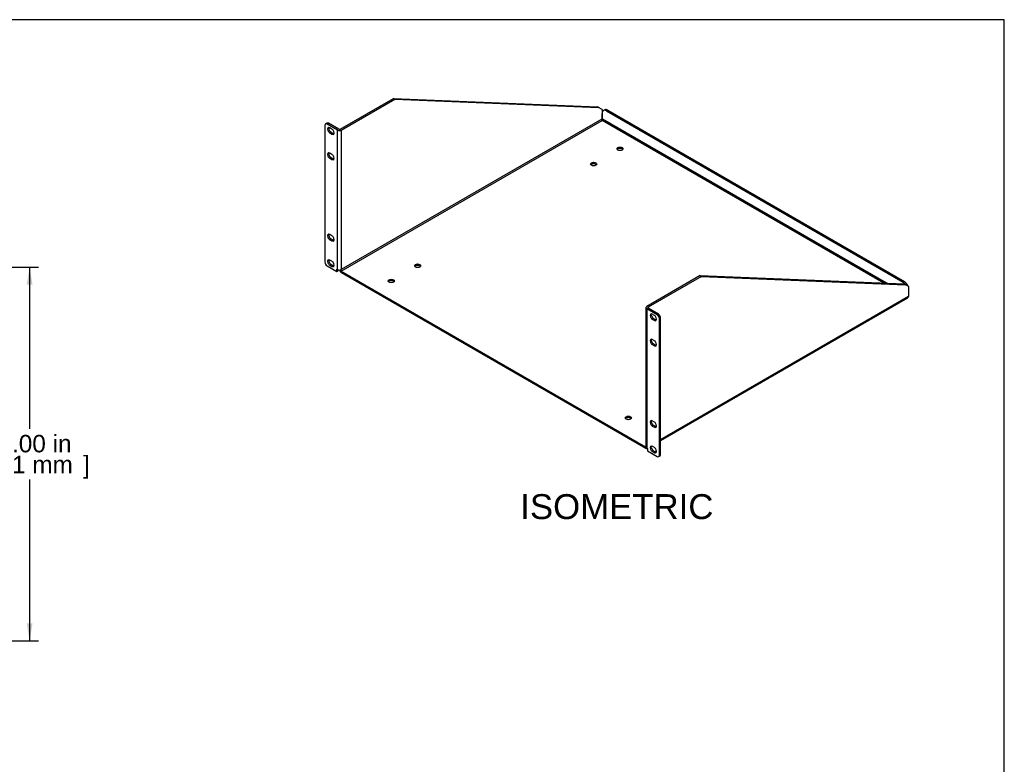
# Model space of a CAD drawing. Header units: inches. Extents: x 0 to 80.9, y 0 to 59.8.
# Tile 11 of 11: x 40.4 to 80, y 29.9 to 59.8. Entities that reach past the tile are written whole.
import ezdxf
from ezdxf.enums import TextEntityAlignment as Align

# ---------------------------------------------------------------- set-up
doc = ezdxf.new("R2010")
doc.units = ezdxf.units.IN
doc.header["$MEASUREMENT"] = 0
doc.layers.add('COM56025-1', color=7, linetype='Continuous')
doc.layers.add('Default', color=7, linetype='Continuous')
doc.styles.add('SEACAD_Arial', font='arial.ttf')
doc.dimstyles.new('WEB', dxfattribs={"dimtxt": 0.7, "dimasz": 0.7, "dimexe": 0.35, "dimexo": 0.35, "dimgap": 0.35, "dimtad": 0, "dimtih": 1, "dimtoh": 1, "dimzin": 4, "dimdsep": 46, "dimtxsty": 'SEACAD_Arial', "dimblk1": '_SE_FILLED', "dimblk2": '_SE_FILLED', "dimsah": 1, "dimcen": 0.35, "dimadec": 0, "dimazin": 0, "dimtfac": 1, "dimtdec": 0, "dimtofl": 0, "dimtmove": 0, "dimatfit": 3, "dimfxl": 1, "dimtolj": 1, "dimtzin": 4, "dimarcsym": 0})

# ---------------------------------------------------------------- blocks, each defined once
blk = doc.blocks.new('SE5')
at = {"layer": 'COM56025-1', "color": 7, "linetype": 'Continuous'}
for p, q in [((53.311, 55.382), (55.46, 56.623)), ((53.362, 55.353), (55.511, 56.594)), ((55.511, 56.594), (55.46, 56.623)), ((55.46, 56.623), (63.651, 56.291)), ((55.511, 56.594), (63.702, 56.261)), ((63.702, 56.261), (63.651, 56.291)), ((63.842, 56.181), (63.702, 56.261)), ((63.842, 56.181), (63.842, 55.809)), ((63.826, 55.793), (53.362, 49.752)), ((63.842, 55.809), (63.842, 56.02)), ((75.269, 49.204), (63.857, 55.793)), ((63.944, 56.164), (63.893, 56.135)), ((64.069, 56.152), (64.018, 56.122)), ((64.018, 56.122), (75.937, 49.241)), ((64.069, 56.152), (75.988, 49.27)), ((52.703, 55.544), (52.703, 50.059)), ((52.779, 55.63), (52.728, 55.601)), ((52.842, 55.624), (52.791, 55.595)), ((53.21, 55.353), (52.791, 55.595)), ((53.26, 55.382), (52.842, 55.624)), ((52.989, 55.391), (52.901, 55.442)), ((53.362, 49.693), (63.842, 55.743)), ((63.842, 55.748), (63.842, 55.743)), ((63.842, 55.748), (63.842, 55.743)), ((75.16, 49.209), (63.842, 55.743)), ((52.952, 55.268), (52.901, 55.238)), ((52.901, 55.238), (52.989, 55.187)), ((52.952, 55.268), (53.04, 55.217)), ((53.04, 55.217), (52.989, 55.187)), ((53.21, 49.752), (53.21, 55.353)), ((53.362, 55.353), (53.362, 49.752)), ((52.989, 54.371), (52.901, 54.422)), ((52.952, 54.247), (52.901, 54.218)), ((52.901, 54.218), (52.989, 54.167)), ((52.952, 54.247), (53.04, 54.196)), ((53.04, 54.196), (52.989, 54.167)), ((52.989, 51.105), (52.901, 51.156)), ((52.952, 50.981), (52.901, 50.952)), ((52.901, 50.952), (52.989, 50.901)), ((52.952, 50.981), (53.04, 50.93)), ((53.04, 50.93), (52.989, 50.901)), ((52.791, 49.905), (53.185, 49.678)), ((52.989, 50.084), (52.901, 50.135)), ((52.952, 49.96), (52.901, 49.931)), ((52.901, 49.931), (52.989, 49.88)), ((52.952, 49.96), (53.04, 49.909)), ((53.04, 49.909), (52.989, 49.88)), ((53.185, 49.766), (53.21, 49.752)), ((53.185, 49.678), (53.185, 49.766)), ((53.185, 49.678), (53.236, 49.707)), ((53.236, 49.707), (53.236, 49.741)), ((53.332, 49.74), (53.337, 49.737)), ((53.362, 49.752), (53.337, 49.737)), ((53.362, 49.752), (53.362, 49.752)), ((53.362, 49.752), (53.362, 49.752)), ((53.362, 49.693), (65.584, 42.637)), ((53.362, 49.634), (65.584, 42.578)), ((67.784, 49.508), (65.635, 48.268)), ((67.835, 49.479), (65.686, 48.238)), ((67.784, 49.508), (67.835, 49.479)), ((67.784, 49.508), (75.975, 49.176)), ((67.835, 49.479), (76.026, 49.146)), ((75.937, 49.241), (75.988, 49.27)), ((76.026, 49.146), (75.975, 49.176)), ((76.165, 49.066), (76.026, 49.146)), ((76.165, 48.694), (76.165, 49.066)), ((66.193, 42.93), (76.15, 48.678)), ((66.193, 42.893), (76.111, 48.619)), ((65.603, 48.223), (65.603, 42.622)), ((66.053, 47.938), (65.635, 48.179)), ((65.635, 48.179), (65.635, 42.578)), ((65.686, 48.238), (65.686, 48.209)), ((66.104, 47.967), (65.686, 48.209)), ((65.943, 47.912), (65.855, 47.963)), ((66.053, 47.938), (66.104, 47.967)), ((65.906, 47.788), (65.855, 47.759)), ((65.855, 47.759), (65.943, 47.708)), ((65.906, 47.788), (65.994, 47.737)), ((65.994, 47.737), (65.943, 47.708)), ((66.193, 47.814), (66.142, 47.785)), ((66.142, 42.299), (66.142, 47.785)), ((66.193, 42.329), (66.193, 47.814)), ((65.943, 46.892), (65.855, 46.943)), ((65.906, 46.768), (65.855, 46.738)), ((65.855, 46.738), (65.943, 46.687)), ((65.906, 46.768), (65.994, 46.717)), ((65.994, 46.717), (65.943, 46.687)), ((65.943, 43.626), (65.855, 43.677)), ((65.906, 43.502), (65.855, 43.472)), ((65.855, 43.472), (65.943, 43.421)), ((65.906, 43.502), (65.994, 43.451)), ((65.994, 43.451), (65.943, 43.421)), ((65.603, 42.648), (65.584, 42.637)), ((65.635, 42.578), (65.659, 42.564)), ((65.638, 42.573), (65.641, 42.575)), ((65.659, 42.564), (65.659, 42.476)), ((65.659, 42.476), (66.053, 42.248)), ((65.943, 42.605), (65.855, 42.656)), ((65.906, 42.481), (65.855, 42.452)), ((65.855, 42.452), (65.943, 42.401)), ((65.906, 42.481), (65.994, 42.43)), ((65.994, 42.43), (65.943, 42.401)), ((66.142, 42.299), (66.193, 42.329)), ((66.116, 42.242), (66.167, 42.272))]:
    blk.add_line(p, q, dxfattribs=at)
for centre, major_axis, start_param, end_param in [((64.018, 55.918), (0.125, -0.217), 2.356194, 3.926991), ((64.069, 55.947), (0.125, -0.217), 2.356194, 3.141593), ((63.848, 55.769), (0.0275, 0.0476), 0.960641, 1.381623), ((63.835, 55.769), (-0.0275, 0.0476), 4.901562, 5.322544), ((52.791, 55.493), (0.062, -0.108), 2.356194, 3.926991), ((52.842, 55.522), (0.062, -0.108), 2.356194, 3.141593), ((52.901, 55.34), (0.062, -0.108), 2.356194, 5.497787), ((52.952, 55.37), (0.062, -0.108), 3.561081, 5.497787), ((52.989, 55.289), (-0.062, 0.108), 2.356194, 5.497787), ((53.286, 55.397), (-0.036, 0), 0.785398, 2.356194), ((53.04, 55.319), (-0.062, 0.108), 2.356194, 2.722104), ((53.286, 55.397), (-0.108, 0), 0.785398, 2.356194), ((64.56, 54.542), (-0.125, 0), 3.561081, 5.863697), ((52.901, 54.32), (0.062, -0.108), 2.356194, 5.497787), ((52.952, 54.349), (0.062, -0.108), 3.561081, 5.497787), ((52.989, 54.269), (-0.062, 0.108), 2.356194, 5.497787), ((53.04, 54.298), (-0.062, 0.108), 2.356194, 2.722104), ((63.499, 53.929), (-0.125, 0), 3.561081, 5.863697), ((52.901, 51.054), (0.062, -0.108), 2.356194, 5.497787), ((52.952, 51.083), (0.062, -0.108), 3.561081, 5.497787), ((52.989, 51.003), (-0.062, 0.108), 2.356194, 5.497787), ((53.04, 51.032), (-0.062, 0.108), 2.356194, 2.722104), ((52.791, 50.008), (-0.062, 0.108), 0.785398, 2.356194), ((52.901, 50.033), (0.062, -0.108), 2.356194, 5.497787), ((52.952, 50.062), (0.062, -0.108), 3.561081, 5.497787), ((52.989, 49.982), (-0.062, 0.108), 2.356194, 5.497787), ((53.04, 50.011), (-0.062, 0.108), 2.356194, 2.722104), ((56.428, 49.847), (-0.125, 0), 3.561081, 5.863697), ((53.286, 49.796), (-0.108, 0), 0.785398, 2.356194), ((53.362, 49.723), (-0.054, 0.0935), 1.134667, 2.356194), ((53.362, 49.723), (-0.018, 0.0312), 0.785398, 2.356194), ((55.368, 49.234), (-0.125, 0), 3.561081, 5.863697), ((75.937, 49.037), (0.125, -0.217), 1.692952, 2.356194), ((75.988, 49.066), (-0.125, 0.217), 4.45059, 5.497787), ((76.172, 48.654), (0.0275, 0.0476), 0.960641, 1.381623), ((65.711, 48.223), (0.108, 0), 2.356194, 3.926991), ((65.711, 48.223), (0.036, 0), 2.356194, 3.926991), ((65.855, 47.861), (0.062, -0.108), 2.356194, 5.497787), ((65.906, 47.891), (0.062, -0.108), 3.561081, 5.497787), ((65.943, 47.81), (-0.062, 0.108), 2.356194, 5.497787), ((66.053, 47.836), (0.062, -0.108), 0.785398, 2.356194), ((66.104, 47.865), (-0.062, 0.108), 3.926991, 5.497787), ((65.994, 47.839), (-0.062, 0.108), 2.356194, 2.722104), ((65.855, 46.841), (0.062, -0.108), 2.356194, 5.497787), ((65.906, 46.87), (0.062, -0.108), 3.561081, 5.497787), ((65.943, 46.789), (-0.062, 0.108), 2.356194, 5.497787), ((65.994, 46.819), (-0.062, 0.108), 2.356194, 2.722104), ((64.891, 43.736), (-0.125, 0), 3.561081, 5.863697), ((65.855, 43.575), (0.062, -0.108), 2.356194, 5.497787), ((65.906, 43.604), (0.062, -0.108), 3.561081, 5.497787), ((65.943, 43.523), (-0.062, 0.108), 2.356194, 5.497787), ((65.994, 43.553), (-0.062, 0.108), 2.356194, 2.722104), ((65.584, 42.666), (-0.018, 0.0312), 2.356194, 3.215454), ((65.584, 42.666), (-0.054, 0.0935), 2.356194, 3.198241), ((65.711, 42.622), (0.108, 0), 3.141593, 3.926991), ((65.855, 42.554), (0.062, -0.108), 2.356194, 5.497787), ((65.906, 42.583), (0.062, -0.108), 3.561081, 5.497787), ((65.943, 42.503), (-0.062, 0.108), 2.356194, 5.497787), ((65.994, 42.532), (-0.062, 0.108), 2.356194, 2.722104), ((66.104, 42.38), (-0.062, 0.108), 3.141593, 3.926991), ((66.053, 42.35), (-0.062, 0.108), 2.356194, 3.926991)]:
    blk.add_ellipse(centre, major_axis=major_axis, ratio=0.57735, start_param=start_param, end_param=end_param, dxfattribs=at)
for centre in [(64.56, 54.6), (63.499, 53.988), (56.428, 49.905), (55.368, 49.293), (64.891, 43.795)]:
    blk.add_ellipse(centre, major_axis=(0.125, 0), ratio=0.57735, dxfattribs=at)
for points, knots in [([(63.842, 55.748), (63.836, 55.748), (63.83, 55.748), (63.823, 55.752), (63.82, 55.754), (63.817, 55.758), (63.816, 55.761), (63.814, 55.766), (63.814, 55.769), (63.815, 55.775), (63.816, 55.777), (63.819, 55.785), (63.823, 55.79), (63.826, 55.793)], [0, 0, 0, 0, 0.25, 0.25, 0.375, 0.375, 0.5, 0.5, 0.625, 0.625, 0.75, 0.75, 1, 1, 1, 1]), ([(63.857, 55.793), (63.86, 55.79), (63.864, 55.785), (63.868, 55.775), (63.87, 55.769), (63.868, 55.761), (63.866, 55.758), (63.863, 55.754), (63.861, 55.752), (63.853, 55.748), (63.847, 55.748), (63.842, 55.748)], [0, 0, 0, 0, 0.25, 0.25, 0.5, 0.5, 0.625, 0.625, 0.75, 0.75, 1, 1, 1, 1]), ([(76.15, 48.678), (76.147, 48.672), (76.144, 48.666), (76.138, 48.654), (76.135, 48.648), (76.13, 48.638), (76.126, 48.634), (76.12, 48.626), (76.117, 48.623), (76.112, 48.62), (76.111, 48.62), (76.111, 48.619)], [0, 0, 0, 0, 0.125, 0.125, 0.25, 0.25, 0.375, 0.375, 0.5, 0.5, 0.5300992, 0.5300992, 0.5300992, 0.5300992])]:
    blk.add_open_spline(points, degree=3, knots=knots, dxfattribs=at)
blk = doc.blocks.new('DMBLK63')
at = {"layer": 'Default', "linetype": 'Continuous', "transparency": 16777216}
for points in [[(40.958, 49.145), (40.842, 49.845), (40.725, 49.145)], [(40.958, 35.545), (40.725, 35.545), (40.842, 34.845)]]:
    blk.add_hatch(color=7, dxfattribs=at).paths.add_polyline_path(points)
at = {"layer": 'Default', "color": 7, "linetype": 'Continuous', "transparency": 16777216}
for p, q in [((38.082, 49.845), (41.192, 49.845)), ((40.842, 49.845), (40.842, 43.36)), ((40.842, 41.33), (40.842, 34.845)), ((39.157, 34.845), (41.192, 34.845))]:
    blk.add_line(p, q, dxfattribs=at)
at = {"layer": 'Default', "color": 7, "linetype": 'Continuous', "transparency": 16777216, "style": 'SEACAD_Arial'}
for s, p in [('15.00 in', (39.046, 43.115)), ('[', (38.422, 42.275)), (']', (42.987, 42.275)), ('381 mm', (39.046, 42.275))]:
    blk.add_text(s, height=0.7, dxfattribs=at).set_placement(p, align=Align.TOP_LEFT)
blk = doc.blocks.new('_SE_FILLED')
at = {"color": 0}
blk.add_line((0, 0), (-1, 0), dxfattribs=at)
blk.add_solid([(0, 0), (-1, -0.1665), (-1, 0.1665), (0, 0)], dxfattribs=at)

msp = doc.modelspace()

# ---------------------------------------------------------------- linework, layer by layer
at = {"layer": 'Default', "color": 7, "linetype": 'Continuous'}
for p, q in [((80, 59.783), (0, 59.783)), ((80, 0), (80, 59.783))]:
    msp.add_line(p, q, dxfattribs=at)

# ---------------------------------------------------------------- block references
at = {"layer": 'Default'}
msp.add_blockref('SE5', (0, 0), dxfattribs=at)

# ---------------------------------------------------------------- texts
at = {"layer": 'Default', "color": 7, "linetype": 'Continuous', "style": 'SEACAD_Arial'}
msp.add_text('ISOMETRIC', height=1, dxfattribs=at).set_placement((60.553, 40.736), align=Align.TOP_LEFT)

# ---------------------------------------------------------------- dimensions: what is measured, and where the dimension line sits
at = {"layer": 'Default', "color": 7, "linetype": 'Continuous'}
dim = msp.add_linear_dim(base=(40.842, 34.845), p1=(37.732, 49.845), p2=(38.807, 34.845), angle=90, text='\\A1;<>', dimstyle='WEB', dxfattribs=at)
dim.commit()
dim.dimension.update_dxf_attribs({"geometry": 'DMBLK63', "text_midpoint": (40.842, 42.345), "dimtype": 160})

doc.saveas('drawing.dxf')
